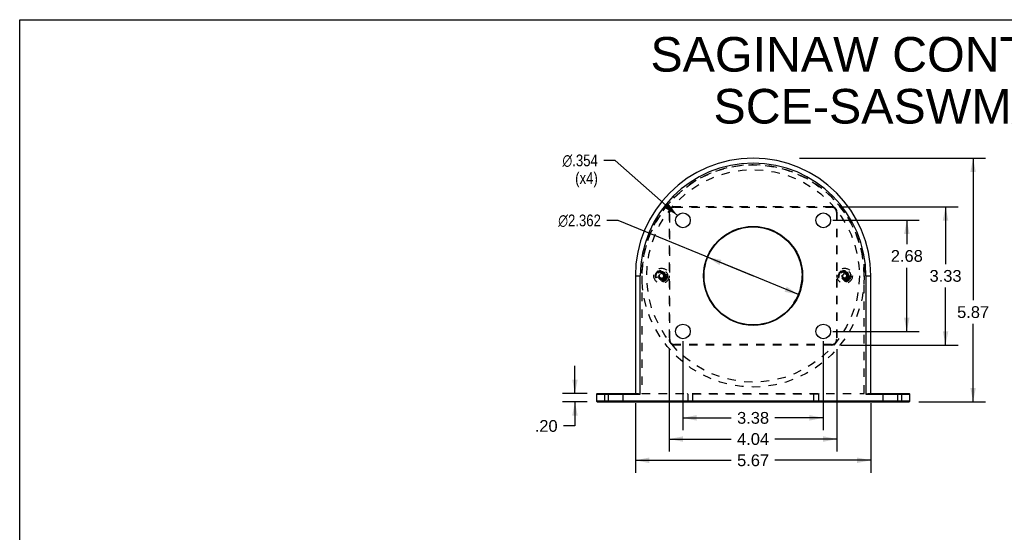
# Model space of a CAD drawing. Header units: inches. Extents: x 0 to 36.7, y 0 to 28.3.
# Tile 3 of 4: x 0 to 23.7, y 16 to 28.3. Entities that reach past the tile are written whole.
import ezdxf

# ---------------------------------------------------------------- set-up
doc = ezdxf.new("R2010")
doc.units = ezdxf.units.IN
doc.header["$LTSCALE"] = 2.016667
doc.header["$MEASUREMENT"] = 0
doc.linetypes.add('HIDDEN', pattern=[0.2, 0.1, -0.1])
doc.layers.get('0').update_dxf_attribs({"linetype": 'CONTINUOUS'})
for name, color, linetype in [('_1553', 7, 'CONTINUOUS'), ('_1950', 7, 'CONTINUOUS'), ('_3343', 7, 'CONTINUOUS'), ('_4688', 7, 'CONTINUOUS'), ('DEFAULT_2', 8, 'HIDDEN')]:
    doc.layers.add(name, color=color, linetype=linetype)
doc.styles.get("Standard").update_dxf_attribs({"font": 'arial.ttf'})
doc.styles.add('TEXTSTYLE_1', font='gdt', dxfattribs={"width": 0.8})
doc.dimstyles.new('DIMSTYLE_1', dxfattribs={"dimtxt": 0.283333, "dimasz": 0.333333, "dimexe": 0.09, "dimexo": 0.07, "dimgap": 0.09, "dimtad": 0, "dimtih": 1, "dimtoh": 1, "dimdec": 3, "dimzin": 4, "dimdsep": 46, "dimtxsty": 'Standard', "dimblk": '_FILLED', "dimblk1": '_FILLED', "dimblk2": '_FILLED', "dimcen": 0.09, "dimadec": 3, "dimazin": 1, "dimtfac": 1, "dimtofl": 0, "dimtmove": 0, "dimatfit": 1, "dimldrblk": '_FILLED', "dimfxl": 0, "dimtolj": 1, "dimtzin": 4, "dimarcsym": 0})
doc.dimstyles.new('DIMSTYLE_2', dxfattribs={"dimtxt": 0.283333, "dimasz": 0.333333, "dimexe": 0.09, "dimexo": 0.07, "dimgap": 0.0425, "dimtad": 0, "dimtih": 1, "dimtoh": 1, "dimzin": 4, "dimdsep": 46, "dimtxsty": 'Standard', "dimblk": '_FILLED', "dimblk1": '_FILLED', "dimblk2": '_FILLED', "dimcen": 0.09, "dimazin": 1, "dimtfac": 1, "dimtofl": 0, "dimtmove": 0, "dimatfit": 3, "dimldrblk": '_FILLED', "dimfxl": 0, "dimtolj": 1, "dimtzin": 4, "dimarcsym": 0})
doc.dimstyles.new('DIMSTYLE_3', dxfattribs={"dimtxt": 0.283333, "dimasz": 0.333333, "dimexe": 0.09, "dimexo": 0.07, "dimgap": 0.09, "dimtad": 0, "dimtih": 1, "dimtoh": 1, "dimdec": 3, "dimzin": 4, "dimdsep": 46, "dimtxsty": 'Standard', "dimblk": '_FILLED', "dimblk1": '_FILLED', "dimblk2": '_FILLED', "dimcen": 0.09, "dimadec": 3, "dimazin": 1, "dimtfac": 1, "dimtmove": 0, "dimatfit": 2, "dimldrblk": '_FILLED', "dimfxl": 0, "dimtolj": 1, "dimtzin": 4, "dimarcsym": 0})

# ---------------------------------------------------------------- blocks, each defined once
blk = doc.blocks.new('_FILLED')
at = {"color": 0, "linetype": 'ByBlock'}
blk.add_solid([(0, 0), (-1, 0.2), (-1, -0.2)], dxfattribs=at)
blk = doc.blocks.new('*D9')
at = {"color": 2, "linetype": 'Continuous'}
for p, q in [((14.41, 23.498), (14.135, 23.498)), ((17.657, 22.161), (14.41, 23.498)), ((16.565, 22.611), (17.657, 22.161)), ((18.75, 21.712), (17.657, 22.161))]:
    blk.add_line(p, q, dxfattribs=at)
at = {"color": 2, "linetype": 'Continuous', "xscale": 0.3333333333, "yscale": 0.3333333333, "zscale": 0.3333333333}
for p, rotation in [((16.565, 22.611), 157.6312539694), ((18.75, 21.712), 337.6312539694)]:
    blk.add_blockref('_FILLED', p, dxfattribs=dict(at, rotation=rotation))
at = {"color": 2, "linetype": 'Continuous', "insert": (13.993, 23.639), "char_height": 0.28333, "width": 1.36786, "attachment_point": 3, "line_spacing_factor": 0.9, "style": 'TEXTSTYLE_1'}
blk.add_mtext('{\\fgdt;n}\\fArial;2.362', dxfattribs=at)
blk = doc.blocks.new('*D10')
at = {"color": 2, "linetype": 'Continuous'}
for p, q in [((18.775, 24.996), (23.254, 24.996)), ((22.954, 24.996), (22.954, 21.573)), ((22.954, 19.13), (22.954, 21.006)), ((21.649, 19.13), (23.254, 19.13))]:
    blk.add_line(p, q, dxfattribs=at)
at = {"color": 2, "linetype": 'Continuous', "xscale": 0.3333333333, "yscale": 0.3333333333, "zscale": 0.3333333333}
for p, rotation in [((22.954, 24.996), 90), ((22.954, 19.13), 270)]:
    blk.add_blockref('_FILLED', p, dxfattribs=dict(at, rotation=rotation))
at = {"color": 2, "linetype": 'Continuous', "insert": (22.954, 21.431), "char_height": 0.2833, "width": 0.76995, "attachment_point": 2, "line_spacing_factor": 0.9}
blk.add_mtext('5.87', dxfattribs=at)
blk = doc.blocks.new('*D11')
at = {"color": 2, "linetype": 'Continuous'}
for p, q in [((19.78, 23.826), (22.591, 23.826)), ((22.291, 23.826), (22.291, 22.444)), ((22.291, 20.496), (22.291, 21.878)), ((19.78, 20.496), (22.591, 20.496))]:
    blk.add_line(p, q, dxfattribs=at)
at = {"color": 2, "linetype": 'Continuous', "xscale": 0.3333333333, "yscale": 0.3333333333, "zscale": 0.3333333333}
for p, rotation in [((22.291, 23.826), 90), ((22.291, 20.496), 270)]:
    blk.add_blockref('_FILLED', p, dxfattribs=dict(at, rotation=rotation))
at = {"color": 2, "linetype": 'Continuous', "insert": (22.291, 22.303), "char_height": 0.2833, "width": 0.76995, "attachment_point": 2, "line_spacing_factor": 0.9}
blk.add_mtext('3.33', dxfattribs=at)
blk = doc.blocks.new('*D12')
at = {"color": 2, "linetype": 'Continuous'}
for p, q in [((19.58, 23.5), (21.658, 23.5)), ((21.358, 23.5), (21.358, 22.926)), ((21.358, 20.822), (21.358, 22.359)), ((19.58, 20.822), (21.658, 20.822))]:
    blk.add_line(p, q, dxfattribs=at)
at = {"color": 2, "linetype": 'Continuous', "xscale": 0.3333333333, "yscale": 0.3333333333, "zscale": 0.3333333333}
for p, rotation in [((21.358, 23.5), 90), ((21.358, 20.822), 270)]:
    blk.add_blockref('_FILLED', p, dxfattribs=dict(at, rotation=rotation))
at = {"color": 2, "linetype": 'Continuous', "insert": (21.358, 22.784), "char_height": 0.2833, "width": 0.76995, "attachment_point": 2, "line_spacing_factor": 0.9}
blk.add_mtext('2.68', dxfattribs=at)
blk = doc.blocks.new('*D13')
at = {"color": 2, "linetype": 'Continuous'}
for p, q in [((13.368, 19.326), (13.368, 19.993)), ((13.666, 19.326), (13.068, 19.326)), ((13.666, 19.13), (13.068, 19.13)), ((13.368, 19.13), (13.368, 18.546)), ((13.368, 18.546), (13.093, 18.546))]:
    blk.add_line(p, q, dxfattribs=at)
at = {"color": 2, "linetype": 'Continuous', "xscale": 0.3333333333, "yscale": 0.3333333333, "zscale": 0.3333333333}
for p, rotation in [((13.368, 19.326), 270), ((13.368, 19.13), 90)]:
    blk.add_blockref('_FILLED', p, dxfattribs=dict(at, rotation=rotation))
at = {"color": 2, "linetype": 'Continuous', "insert": (12.951, 18.688), "char_height": 0.2833, "width": 0.54981, "attachment_point": 3, "line_spacing_factor": 0.9}
blk.add_mtext('.20', dxfattribs=at)
blk = doc.blocks.new('*D14')
at = {"color": 2, "linetype": 'Continuous'}
for p, q in [((14.823, 19.093), (14.823, 17.419)), ((20.492, 19.093), (20.492, 17.419)), ((14.823, 17.719), (17.131, 17.719)), ((20.492, 17.719), (18.184, 17.719))]:
    blk.add_line(p, q, dxfattribs=at)
at = {"color": 2, "linetype": 'Continuous', "xscale": 0.3333333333, "yscale": 0.3333333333, "zscale": 0.3333333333, "rotation": 180}
blk.add_blockref('_FILLED', (14.823, 17.719), dxfattribs=at)
at = {"color": 2, "linetype": 'Continuous', "xscale": 0.3333333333, "yscale": 0.3333333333, "zscale": 0.3333333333}
blk.add_blockref('_FILLED', (20.492, 17.719), dxfattribs=at)
at = {"color": 2, "linetype": 'Continuous', "insert": (17.657, 17.861), "char_height": 0.2833, "width": 0.76995, "attachment_point": 2, "line_spacing_factor": 0.9}
blk.add_mtext('5.67', dxfattribs=at)
blk = doc.blocks.new('*D15')
at = {"color": 2, "linetype": 'Continuous'}
for p, q in [((15.638, 20.392), (15.638, 17.931)), ((19.677, 20.392), (19.677, 17.931)), ((15.638, 18.231), (17.131, 18.231)), ((19.677, 18.231), (18.184, 18.231))]:
    blk.add_line(p, q, dxfattribs=at)
at = {"color": 2, "linetype": 'Continuous', "xscale": 0.3333333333, "yscale": 0.3333333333, "zscale": 0.3333333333, "rotation": 180}
blk.add_blockref('_FILLED', (15.638, 18.231), dxfattribs=at)
at = {"color": 2, "linetype": 'Continuous', "xscale": 0.3333333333, "yscale": 0.3333333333, "zscale": 0.3333333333}
blk.add_blockref('_FILLED', (19.677, 18.231), dxfattribs=at)
at = {"color": 2, "linetype": 'Continuous', "insert": (17.657, 18.373), "char_height": 0.2833, "width": 0.76995, "attachment_point": 2, "line_spacing_factor": 0.9}
blk.add_mtext('4.04', dxfattribs=at)
blk = doc.blocks.new('*D16')
at = {"color": 2, "linetype": 'Continuous'}
for p, q in [((15.968, 20.589), (15.968, 18.441)), ((19.346, 20.589), (19.346, 18.441)), ((15.968, 18.741), (17.131, 18.741)), ((19.346, 18.741), (18.184, 18.741))]:
    blk.add_line(p, q, dxfattribs=at)
at = {"color": 2, "linetype": 'Continuous', "xscale": 0.3333333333, "yscale": 0.3333333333, "zscale": 0.3333333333, "rotation": 180}
blk.add_blockref('_FILLED', (15.968, 18.741), dxfattribs=at)
at = {"color": 2, "linetype": 'Continuous', "xscale": 0.3333333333, "yscale": 0.3333333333, "zscale": 0.3333333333}
blk.add_blockref('_FILLED', (19.346, 18.741), dxfattribs=at)
at = {"color": 2, "linetype": 'Continuous', "insert": (17.657, 18.883), "char_height": 0.2833, "width": 0.76995, "attachment_point": 2, "line_spacing_factor": 0.9}
blk.add_mtext('3.38', dxfattribs=at)
blk = doc.blocks.new('*D17')
at = {"color": 2, "linetype": 'Continuous'}
for p, q in [((14.336, 24.944), (14.061, 24.944)), ((15.836, 23.617), (14.336, 24.944))]:
    blk.add_line(p, q, dxfattribs=at)
at = {"color": 2, "linetype": 'Continuous', "xscale": 0.3333333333, "yscale": 0.3333333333, "zscale": 0.3333333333, "rotation": 318.502736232}
blk.add_blockref('_FILLED', (15.836, 23.617), dxfattribs=at)
at = {"color": 2, "linetype": 'Continuous', "insert": (13.919, 25.085), "char_height": 0.28333, "width": 1.14773, "attachment_point": 3, "line_spacing_factor": 0.9, "style": 'TEXTSTYLE_1'}
blk.add_mtext('{\\fgdt;n}\\fArial;.354\\P(x4)', dxfattribs=at)

msp = doc.modelspace()

# ---------------------------------------------------------------- linework, layer by layer
at = {"color": 7, "linetype": 'Continuous'}
for p, q in [((0, 0), (0, 28.3333)), ((0, 28.3333), (36.6667, 28.3333))]:
    msp.add_line(p, q, dxfattribs=at)
at = {"color": 2, "linetype": 'Continuous'}
msp.add_arc((17.6573, 22.161), 1.1811, 326.45605, 360, dxfattribs=at)
at = {"layer": '_1553', "color": 8, "linetype": 'HIDDEN'}
for centre, radius in [((17.6573, 22.161), 2.6772), ((15.4526, 22.161), 0.185), ((19.862, 22.161), 0.185), ((15.4526, 22.161), 0.1063), ((19.862, 22.161), 0.1063)]:
    msp.add_circle(centre, radius, dxfattribs=at)
at = {"layer": '_1950', "color": 8, "linetype": 'HIDDEN'}
for radius in [2.6772, 2.5591]:
    msp.add_circle((17.6573, 22.161), radius, dxfattribs=at)
at = {"layer": '_3343', "color": 8, "linetype": 'HIDDEN'}
for p, q in [((19.862, 22.2954), (19.862, 22.2417)), ((15.3232, 22.125), (15.3748, 22.1394)), ((15.582, 22.1971), (15.5303, 22.1827)), ((19.862, 22.0267), (19.862, 22.0803))]:
    msp.add_line(p, q, dxfattribs=at)
for centre, radius in [((15.4526, 22.161), 0.1344), ((15.4526, 22.161), 0.1304), ((19.862, 22.161), 0.1344), ((19.862, 22.161), 0.1304), ((15.4526, 22.161), 0.0922), ((15.4526, 22.161), 0.0896), ((15.4526, 22.161), 0.0847), ((15.4526, 22.161), 0.0807), ((19.862, 22.161), 0.0922), ((19.862, 22.161), 0.0896), ((19.862, 22.161), 0.0847), ((19.862, 22.161), 0.0807)]:
    msp.add_circle(centre, radius, dxfattribs=at)
at = {"layer": '_4688', "color": 8, "linetype": 'HIDDEN'}
for p, q in [((15.7675, 23.8264), (15.7675, 23.8146)), ((19.5471, 23.8264), (15.7675, 23.8264)), ((15.7675, 23.8146), (19.5471, 23.8146)), ((19.5471, 23.8264), (19.5471, 23.8146)), ((15.6376, 23.6965), (15.6376, 20.6256)), ((15.6494, 23.6965), (15.6376, 23.6965)), ((15.6494, 20.6256), (15.6494, 23.6965)), ((19.677, 23.6965), (19.6652, 23.6965)), ((19.6652, 23.6965), (19.6652, 20.6256)), ((19.677, 23.6965), (19.677, 20.6256)), ((14.9801, 22.161), (14.9801, 19.3264)), ((20.3345, 19.3264), (20.3345, 22.161)), ((15.6494, 20.6256), (15.6376, 20.6256)), ((19.677, 20.6256), (19.6652, 20.6256)), ((15.7675, 20.5075), (15.7675, 20.4957)), ((19.5471, 20.5075), (15.7675, 20.5075)), ((19.5471, 20.4957), (15.7675, 20.4957)), ((19.5471, 20.5075), (19.5471, 20.4957)), ((14.1731, 19.3146), (14.1612, 19.3264)), ((14.1731, 19.1414), (14.1731, 19.3146)), ((14.5274, 19.3146), (14.5392, 19.3264)), ((14.5274, 19.1414), (14.5274, 19.3146)), ((14.9801, 19.3264), (20.3345, 19.3264)), ((16.0707, 19.3264), (16.0825, 19.3146)), ((19.2321, 19.3146), (16.0825, 19.3146)), ((16.0825, 19.3146), (16.0825, 19.1414)), ((16.2006, 19.3264), (16.2006, 19.1295)), ((19.114, 19.3264), (19.114, 19.1295)), ((19.2439, 19.3264), (19.2321, 19.3146)), ((19.2321, 19.3146), (19.2321, 19.1414)), ((20.7872, 19.3146), (20.7754, 19.3264)), ((20.7872, 19.1414), (20.7872, 19.3146)), ((21.1416, 19.3146), (21.1534, 19.3264)), ((21.1416, 19.1414), (21.1416, 19.3146)), ((14.1731, 19.1414), (14.1612, 19.1295)), ((14.5274, 19.1414), (14.5392, 19.1295)), ((16.0825, 19.1414), (16.0707, 19.1295)), ((19.2321, 19.1414), (19.2439, 19.1295)), ((20.7872, 19.1414), (20.7754, 19.1295)), ((21.1416, 19.1414), (21.1534, 19.1295))]:
    msp.add_line(p, q, dxfattribs=at)
at = {"layer": '_4688', "color": 7, "linetype": 'Continuous'}
for p, q in [((14.8227, 22.161), (14.8227, 19.3264)), ((14.8227, 22.161), (14.9408, 22.161)), ((14.9408, 19.3146), (14.9408, 22.161)), ((20.3738, 22.161), (20.4919, 22.161)), ((20.3738, 22.161), (20.3738, 19.3146)), ((20.4919, 19.3264), (20.4919, 22.161)), ((13.8994, 19.3264), (13.8876, 19.3146)), ((13.8876, 19.3146), (13.8876, 19.1414)), ((13.8876, 19.3146), (14.9408, 19.3146)), ((13.8994, 19.3264), (14.8893, 19.3264)), ((14.0845, 19.1295), (14.0845, 19.3264)), ((20.3738, 19.3146), (21.427, 19.3146)), ((20.4253, 19.3264), (21.4152, 19.3264)), ((21.2301, 19.3264), (21.2301, 19.1295)), ((21.427, 19.3146), (21.4152, 19.3264)), ((21.427, 19.1414), (21.427, 19.3146)), ((13.8876, 19.1414), (13.8994, 19.1295)), ((21.427, 19.1414), (13.8876, 19.1414)), ((13.8994, 19.1295), (21.4152, 19.1295)), ((21.4152, 19.1295), (21.427, 19.1414))]:
    msp.add_line(p, q, dxfattribs=at)
for centre, radius in [((15.9683, 23.4996), 0.1772), ((19.3463, 23.4996), 0.1772), ((17.6573, 22.161), 1.1929), ((17.6573, 22.161), 1.1811), ((15.9683, 20.8225), 0.1772), ((19.3463, 20.8225), 0.1772)]:
    msp.add_circle(centre, radius, dxfattribs=at)
at = {"layer": '_4688', "color": 8, "linetype": 'HIDDEN'}
for centre in [(15.4526, 22.161), (19.862, 22.161)]:
    msp.add_circle(centre, 0.063, dxfattribs=at)
at = {"layer": '_4688', "color": 7, "linetype": 'Continuous'}
for radius in [2.8346, 2.7165]:
    msp.add_arc((17.6573, 22.161), radius, 0, 180, dxfattribs=at)
at = {"layer": '_4688', "color": 8, "linetype": 'HIDDEN'}
for centre, radius, start, end in [((17.6573, 22.161), 2.6772, 0, 180), ((15.7675, 23.6965), 0.1299, 90, 180), ((15.7675, 23.6965), 0.1181, 90, 180), ((19.5471, 23.6965), 0.1299, 0, 90), ((19.5471, 23.6965), 0.1181, 0, 90), ((15.7675, 20.6256), 0.1299, 180, 270), ((15.7675, 20.6256), 0.1181, 180, 270), ((19.5471, 20.6256), 0.1299, 270, 360), ((19.5471, 20.6256), 0.1181, 270, 360)]:
    msp.add_arc(centre, radius, start, end, dxfattribs=at)
at = {"layer": '_4688', "color": 7, "linetype": 'Continuous'}
for centre, start_param, end_param in [((14.9408, 19.4327), -3.5926195, -3.1415927), ((20.3738, 19.4327), -3.1415927, -2.6905658)]:
    msp.add_ellipse(centre, major_axis=(0, 0.1181), ratio=1, start_param=start_param, end_param=end_param, dxfattribs=at)
at = {"layer": 'DEFAULT_2', "color": 8, "linetype": 'HIDDEN'}
for p, q in [((15.3971, 22.1489), (15.4143, 22.2031)), ((15.4353, 22.1069), (15.3971, 22.1489)), ((15.4699, 22.2152), (15.4143, 22.2031)), ((15.4353, 22.1069), (15.4908, 22.119)), ((15.4699, 22.2152), (15.5081, 22.1731)), ((15.5081, 22.1731), (15.4908, 22.119)), ((19.8452, 22.2153), (19.8066, 22.1736)), ((19.8235, 22.1193), (19.8066, 22.1736)), ((19.8789, 22.1068), (19.8235, 22.1193)), ((19.8452, 22.2153), (19.9006, 22.2028)), ((19.8789, 22.1068), (19.9175, 22.1485)), ((19.9006, 22.2028), (19.9175, 22.1485))]:
    msp.add_line(p, q, dxfattribs=at)
for centre, radius in [((15.4526, 22.161), 0.1476), ((19.862, 22.161), 0.1476), ((15.4526, 22.161), 0.0787), ((15.4526, 22.161), 0.0591), ((19.862, 22.161), 0.0787), ((19.862, 22.161), 0.0591)]:
    msp.add_circle(centre, radius, dxfattribs=at)

# ---------------------------------------------------------------- texts
at = {"color": 2, "linetype": 'Continuous', "insert": (25.7275, 27.9154), "char_height": 0.833333, "width": 21.047088, "attachment_point": 2, "line_spacing_factor": 0.9}
msp.add_mtext('SAGINAW CONTROL & ENGINEERING\\PSCE-SASWMA, PART I.D. 128487', dxfattribs=at)

# ---------------------------------------------------------------- dimensions: what is measured, and where the dimension line sits
at = {"color": 2, "linetype": 'Continuous'}
for p1, p2, text, dimstyle, picture, middle in [((15.8356, 23.617), (16.101, 23.3822), '%%c<>\\P(x4)', 'DIMSTYLE_1', '*D17', (13.3455, 24.7311)), ((16.5651, 22.6105), (18.7495, 21.7116), '%%c<>', 'DIMSTYLE_3', '*D9', (13.309, 23.4976))]:
    dim = msp.add_diameter_dim_2p(p1=p1, p2=p2, text=text, dimstyle=dimstyle, override={"dimpost": '<>'}, dxfattribs=at)
    dim.commit()
    dim.dimension.update_dxf_attribs({"geometry": picture, "text_midpoint": middle, "dimtype": 163})
for base, p1, p2, angle, picture, middle in [((22.9537, 24.9957), (21.5785, 19.1295), (18.7046, 24.9957), 90, '*D10', (22.9528, 21.2879)), ((22.2911, 20.4957), (19.7104, 23.8264), (19.7104, 20.4957), 270, '*D11', (22.2908, 22.1595)), ((21.3575, 20.8225), (19.5096, 23.4996), (19.5096, 20.8225), 270, '*D12', (21.3535, 22.6408)), ((13.368, 19.3264), (12.998, 19.1295), (12.998, 19.3264), 90, '*D13', (12.6847, 18.5446))]:
    dim = msp.add_linear_dim(base=base, p1=p1, p2=p2, angle=angle, dimstyle='DIMSTYLE_2', dxfattribs=at)
    dim.commit()
    dim.dimension.update_dxf_attribs({"geometry": picture, "text_midpoint": middle, "dimtype": 160})
for base, p1, p2, picture, middle in [((19.3463, 18.7414), (15.9683, 20.6591), (19.3463, 20.6591), '*D16', (17.6564, 18.7399)), ((19.677, 18.2314), (15.6376, 20.4623), (19.677, 20.4623), '*D15', (17.6501, 18.2298)), ((20.4919, 17.7192), (14.8227, 19.1631), (20.4919, 19.1631), '*D14', (17.6564, 17.7176))]:
    dim = msp.add_linear_dim(base=base, p1=p1, p2=p2, dimstyle='DIMSTYLE_2', dxfattribs=at)
    dim.commit()
    dim.dimension.update_dxf_attribs({"geometry": picture, "text_midpoint": middle, "dimtype": 160})

doc.saveas('drawing.dxf')
